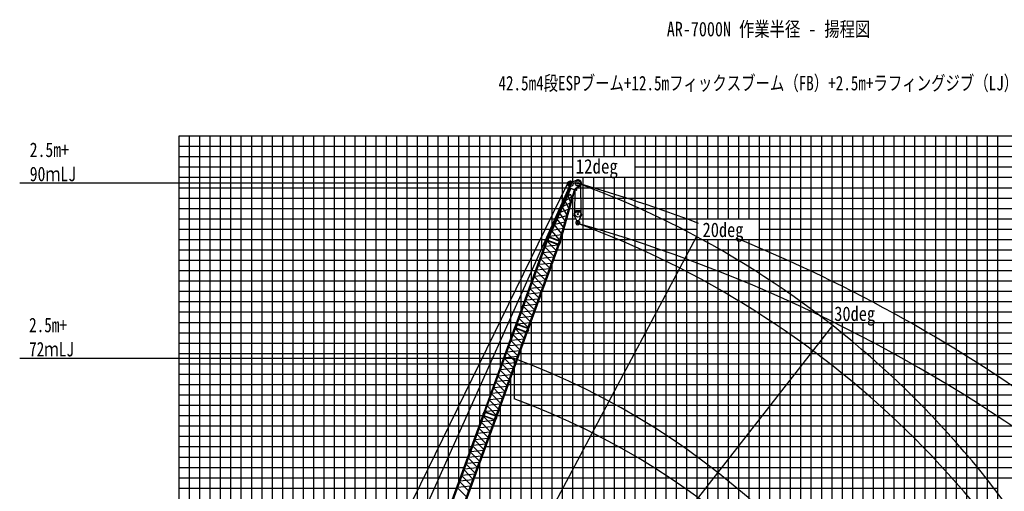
# Model space of a CAD drawing. Extents: x -439399 to 62702, y -349596 to 51651.
# Tile 47 of 63: x -161757 to -66752, y -210540 to -165011. Entities that reach past the tile are written whole.
import ezdxf

# ---------------------------------------------------------------- set-up
doc = ezdxf.new("R2010")
doc.units = 0
doc.layers.get('0').update_dxf_attribs({"linetype": 'CONTINUOUS'})

msp = doc.modelspace()

# ---------------------------------------------------------------- linework, layer by layer
at = {"color": 14, "linetype": 'Continuous'}
for p, q in [((-146372.192684, -260128.21822), (-146372.192684, -176227.499775)), ((-146372.192684, -176227.499775), (-31372.192684, -176227.499775)), ((-136372.192684, -255653.71789), (-136372.192684, -176227.499775)), ((-126372.192684, -228178.848019), (-126372.192684, -176227.499775)), ((-116372.192684, -201307.427651), (-116372.192684, -176227.499775)), ((-106372.192684, -178227.499775), (-106372.192684, -176227.499775)), ((-96372.192684, -326227.499775), (-96372.192684, -176227.499775)), ((-86372.192684, -326227.499775), (-86372.192684, -176227.499775)), ((-76372.192684, -326227.499775), (-76372.192684, -176227.499775)), ((-106372.192684, -326227.499775), (-106372.192684, -180227.499775)), ((-146372.192684, -186227.499775), (-110883.562606, -186227.499775)), ((-109516.940209, -186227.499775), (-31372.192684, -186227.499775)), ((-146372.192684, -196227.499775), (-114523.245554, -196227.499775)), ((-113138.116763, -196227.499775), (-31372.192684, -196227.499775)), ((-116372.192684, -326227.499775), (-116372.192684, -205112.961726)), ((-146372.192684, -206227.499775), (-118162.979056, -206227.499775)), ((-116777.850265, -206227.499775), (-31372.192684, -206227.499775))]:
    msp.add_line(p, q, dxfattribs=at)
at = {"color": 252, "linetype": 'Continuous'}
for p, q in [((-145372.192684, -261421.913491), (-145372.192684, -176227.499775)), ((-144372.192684, -261992.902367), (-144372.192684, -176227.499775)), ((-143372.192684, -262582.408566), (-143372.192684, -176227.499775)), ((-142372.192684, -263189.49172), (-142372.192684, -176227.499775)), ((-141372.192684, -263796.574874), (-141372.192684, -176227.499775)), ((-140372.192684, -264403.658028), (-140372.192684, -176227.499775)), ((-139372.192684, -264267.10498), (-139372.192684, -176227.499775)), ((-138372.192684, -261399.98421), (-138372.192684, -176227.499775)), ((-137372.192684, -258401.19837), (-137372.192684, -176227.499775)), ((-135372.192684, -252906.260448), (-135372.192684, -176227.499775)), ((-134372.192684, -250158.775618), (-134372.192684, -176227.499775)), ((-133372.192684, -247411.290789), (-133372.192684, -176227.499775)), ((-132372.192684, -244663.894365), (-132372.192684, -176227.499775)), ((-131372.192684, -241916.409535), (-131372.192684, -176227.499775)), ((-130372.192684, -239168.924706), (-130372.192684, -176227.499775)), ((-129372.192684, -236421.40066), (-129372.192684, -176227.499775)), ((-128372.192684, -233673.915831), (-128372.192684, -176227.499775)), ((-127372.192684, -230926.431001), (-127372.192684, -176227.499775)), ((-125372.192684, -225431.363189), (-125372.192684, -176227.499775)), ((-124372.192684, -222683.87836), (-124372.192684, -176227.499775)), ((-123372.192684, -219923.98626), (-123372.192684, -176227.499775)), ((-122372.192684, -217360.631919), (-122372.192684, -176227.499775)), ((-121372.192684, -214797.277577), (-121372.192684, -176227.499775)), ((-120372.192684, -212297.280704), (-120372.192684, -176227.499775)), ((-119372.192684, -209549.795874), (-119372.192684, -176227.499775)), ((-118372.192684, -206802.311045), (-118372.192684, -176227.499775)), ((-117372.192684, -204054.826215), (-117372.192684, -176227.499775)), ((-115372.192684, -198559.942821), (-115372.192684, -176227.499775)), ((-114372.192684, -195812.457992), (-114372.192684, -176227.499775)), ((-113372.192684, -193064.973162), (-113372.192684, -176227.499775)), ((-112372.192684, -190317.488333), (-112372.192684, -176227.499775)), ((-111372.192684, -187257.86573), (-111372.192684, -176227.499775)), ((-110372.192684, -185056.360927), (-110372.192684, -176227.499775)), ((-109372.192684, -182854.856125), (-109372.192684, -176227.499775)), ((-108372.192684, -180641.565074), (-108372.192684, -176227.499775)), ((-107372.192684, -178227.499775), (-107372.192684, -176227.499775)), ((-105372.192684, -178227.499775), (-105372.192684, -176227.499775)), ((-104372.192684, -178227.499775), (-104372.192684, -176227.499775)), ((-103372.192684, -178227.499775), (-103372.192684, -176227.499775)), ((-102372.192684, -326227.499775), (-102372.192684, -176227.499775)), ((-101372.192684, -326227.499775), (-101372.192684, -176227.499775)), ((-100372.192684, -326227.499775), (-100372.192684, -176227.499775)), ((-99372.192684, -326227.499775), (-99372.192684, -176227.499775)), ((-98372.192684, -326227.499775), (-98372.192684, -176227.499775)), ((-97372.192684, -326227.499775), (-97372.192684, -176227.499775)), ((-95372.192684, -184227.499775), (-95372.192684, -176227.499775)), ((-94372.192684, -184227.499775), (-94372.192684, -176227.499775)), ((-93372.192684, -184227.499775), (-93372.192684, -176227.499775)), ((-92372.192684, -184227.499775), (-92372.192684, -176227.499775)), ((-91372.192684, -184227.499775), (-91372.192684, -176227.499775)), ((-90372.192684, -326227.499775), (-90372.192684, -176227.499775)), ((-89372.192684, -326227.499775), (-89372.192684, -176227.499775)), ((-88372.192684, -326227.499775), (-88372.192684, -176227.499775)), ((-87372.192684, -326227.499775), (-87372.192684, -176227.499775)), ((-85372.192684, -326227.499775), (-85372.192684, -176227.499775)), ((-84372.192684, -326227.499775), (-84372.192684, -176227.499775)), ((-83372.192684, -326227.499775), (-83372.192684, -176227.499775)), ((-82372.192684, -192227.499775), (-82372.192684, -176227.499775)), ((-81372.192684, -192227.499775), (-81372.192684, -176227.499775)), ((-80372.192684, -192227.499775), (-80372.192684, -176227.499775)), ((-79372.192684, -192227.499775), (-79372.192684, -176227.499775)), ((-78372.192684, -192227.499775), (-78372.192684, -176227.499775)), ((-77372.192684, -326227.499775), (-77372.192684, -176227.499775)), ((-75372.192684, -326227.499775), (-75372.192684, -176227.499775)), ((-74372.192684, -326227.499775), (-74372.192684, -176227.499775)), ((-73372.192684, -326227.499775), (-73372.192684, -176227.499775)), ((-72372.192684, -326227.499775), (-72372.192684, -176227.499775)), ((-71372.192684, -326227.499775), (-71372.192684, -176227.499775)), ((-70372.192684, -326227.499775), (-70372.192684, -176227.499775)), ((-69372.192684, -326227.499775), (-69372.192684, -176227.499775)), ((-68372.192684, -326227.499775), (-68372.192684, -176227.499775)), ((-67372.192684, -326227.499775), (-67372.192684, -176227.499775)), ((-146372.192684, -177227.499775), (-31372.192684, -177227.499775)), ((-146372.192684, -178227.499775), (-31372.192684, -178227.499775)), ((-146372.192684, -179227.499775), (-108372.192684, -179227.499775)), ((-102372.192684, -179227.499775), (-31372.192684, -179227.499775)), ((-146372.192684, -180227.499775), (-31372.192684, -180227.499775)), ((-107372.192684, -281227.499775), (-107372.192684, -180227.499775)), ((-105372.192684, -326227.499775), (-105372.192684, -180227.499775)), ((-104372.192684, -326227.499775), (-104372.192684, -180227.499775)), ((-103372.192684, -326227.499775), (-103372.192684, -180227.499775)), ((-146372.192684, -181227.499775), (-108632.990867, -181227.499775)), ((-108037.539193, -181227.499775), (-31372.192684, -181227.499775)), ((-146372.192684, -182227.499775), (-109087.225625, -182227.499775)), ((-108402.324223, -182227.499775), (-31372.192684, -182227.499775)), ((-108372.192684, -281227.499775), (-108372.192684, -182119.367325)), ((-146372.192684, -183227.499775), (-109541.460382, -183227.499775)), ((-108680.97822, -183227.499775), (-31372.192684, -183227.499775)), ((-146372.192684, -184227.499775), (-109995.69514, -184227.499775)), ((-108959.632216, -184227.499775), (-108080.48953, -184227.499775)), ((-107717.607768, -184227.499775), (-31372.192684, -184227.499775)), ((-146372.192684, -185227.499775), (-110449.929897, -185227.499775)), ((-109238.286212, -185227.499775), (-96372.192684, -185227.499775)), ((-90372.192684, -185227.499775), (-31372.192684, -185227.499775)), ((-109372.192684, -281227.499775), (-109372.192684, -185708.047241)), ((-95372.192684, -326227.499775), (-95372.192684, -186227.499775)), ((-94372.192684, -326227.499775), (-94372.192684, -186227.499775)), ((-93372.192684, -326227.499775), (-93372.192684, -186227.499775)), ((-92372.192684, -326227.499775), (-92372.192684, -186227.499775)), ((-91372.192684, -326227.499775), (-91372.192684, -186227.499775)), ((-146372.192684, -187227.499775), (-111247.531858, -187227.499775)), ((-109862.403067, -187227.499775), (-31372.192684, -187227.499775)), ((-146372.192684, -188227.499775), (-111611.501111, -188227.499775)), ((-110372.192684, -281227.499775), (-110372.192684, -188628.139014)), ((-110226.37232, -188227.499775), (-31372.192684, -188227.499775)), ((-146372.192684, -189227.499775), (-111975.470363, -189227.499775)), ((-110590.341572, -189227.499775), (-31372.192684, -189227.499775)), ((-146372.192684, -190227.499775), (-112339.439616, -190227.499775)), ((-110954.310825, -190227.499775), (-31372.192684, -190227.499775)), ((-146372.192684, -191227.499775), (-112703.408869, -191227.499775)), ((-111372.192684, -281227.499775), (-111372.192684, -191375.623844)), ((-111318.280077, -191227.499775), (-31372.192684, -191227.499775)), ((-146372.192684, -192227.499775), (-113067.378121, -192227.499775)), ((-111682.24933, -192227.499775), (-31372.192684, -192227.499775)), ((-146372.192684, -193227.499775), (-113431.347374, -193227.499775)), ((-112046.218583, -193227.499775), (-83372.192684, -193227.499775)), ((-77372.192684, -193227.499775), (-31372.192684, -193227.499775)), ((-146372.192684, -194227.499775), (-113795.316626, -194227.499775)), ((-112410.187835, -194227.499775), (-31372.192684, -194227.499775)), ((-112372.192684, -326227.499775), (-112372.192684, -194123.108673)), ((-82372.192684, -326227.499775), (-82372.192684, -194227.499775)), ((-81372.192684, -326227.499775), (-81372.192684, -194227.499775)), ((-80372.192684, -326227.499775), (-80372.192684, -194227.499775)), ((-79372.192684, -326227.499775), (-79372.192684, -194227.499775)), ((-78372.192684, -326227.499775), (-78372.192684, -194227.499775)), ((-146372.192684, -195227.499775), (-114159.276301, -195227.499775)), ((-112774.14751, -195227.499775), (-31372.192684, -195227.499775)), ((-146372.192684, -197227.499775), (-114887.214807, -197227.499775)), ((-113502.086015, -197227.499775), (-31372.192684, -197227.499775)), ((-113372.192684, -326227.499775), (-113372.192684, -196870.619818)), ((-146372.192684, -198227.499775), (-115251.184059, -198227.499775)), ((-113866.055268, -198227.499775), (-31372.192684, -198227.499775)), ((-146372.192684, -199227.499775), (-115615.153312, -199227.499775)), ((-114230.024521, -199227.499775), (-31372.192684, -199227.499775)), ((-146372.192684, -200227.499775), (-115979.122564, -200227.499775)), ((-114593.993773, -200227.499775), (-31372.192684, -200227.499775)), ((-114372.192684, -326227.499775), (-114372.192684, -199618.104647)), ((-146372.192684, -201227.499775), (-116343.091817, -201227.499775)), ((-114957.963026, -201227.499775), (-31372.192684, -201227.499775)), ((-146372.192684, -202227.499775), (-116707.06107, -202227.499775)), ((-115321.932278, -202227.499775), (-31372.192684, -202227.499775)), ((-146372.192684, -203227.499775), (-117071.071298, -203227.499775)), ((-115685.901531, -203227.499775), (-31372.192684, -203227.499775)), ((-115372.192684, -326227.499775), (-115372.192684, -202365.589477)), ((-146372.192684, -204227.499775), (-117435.040551, -204227.499775)), ((-116049.911759, -204227.499775), (-31372.192684, -204227.499775)), ((-146372.192684, -205227.499775), (-117799.009803, -205227.499775)), ((-116413.881012, -205227.499775), (-31372.192684, -205227.499775)), ((-146372.192684, -207227.499775), (-118526.948308, -207227.499775)), ((-117372.192684, -326227.499775), (-117372.192684, -207860.446556)), ((-117141.819517, -207227.499775), (-31372.192684, -207227.499775)), ((-146372.192684, -208227.499775), (-118890.917561, -208227.499775)), ((-117505.78877, -208227.499775), (-31372.192684, -208227.499775)), ((-146372.192684, -209227.499775), (-119254.886814, -209227.499775)), ((-117869.758022, -209227.499775), (-31372.192684, -209227.499775)), ((-146372.192684, -210227.499775), (-119618.856066, -210227.499775)), ((-118233.727275, -210227.499775), (-67372.192684, -210227.499775))]:
    msp.add_line(p, q, dxfattribs=at)
at = {"color": 11, "linetype": 'Continuous'}
for p, q in [((-108657.063365, -180755.697059), (-108021.759344, -180501.165744)), ((-108112.069826, -180537.34688), (-108025.865612, -180493.155941)), ((-108025.865612, -180493.155941), (-108021.759966, -180501.164914)), ((-108021.759344, -180501.165744), (-108025.106503, -180492.811315)), ((-108659.246293, -181285.30122), (-110799.650954, -185997.412361)), ((-109576.844176, -186442.475938), (-108187.611903, -181456.965984)), ((-108595.530601, -181340.414246), (-108913.942736, -182041.40009)), ((-108732.09823, -180858.11708), (-108899.818244, -180797.072152)), ((-108709.868314, -180797.040722), (-108877.588328, -180735.995794)), ((-108664.671451, -181273.746786), (-108730.72096, -180887.303838)), ((-108664.667163, -181273.745054), (-108667.748008, -181282.20963)), ((-108179.110073, -181460.058814), (-108667.748008, -181282.20963)), ((-108176.029227, -181451.594237), (-108664.667163, -181273.745054)), ((-108630.502584, -180948.233392), (-108653.467369, -181167.027547)), ((-108653.467369, -181167.027547), (-108634.572146, -181169.010803)), ((-108611.607361, -180950.216648), (-108634.572146, -181169.010803)), ((-108630.502584, -180948.233392), (-108611.607361, -180950.216648)), ((-108554.817761, -181323.307574), (-108595.534877, -181340.411287)), ((-108563.485594, -181320.153999), (-108567.303024, -181328.558091)), ((-108271.844192, -181458.23013), (-108478.510075, -182199.888175)), ((-108292.041988, -181418.953173), (-108271.844183, -181458.229103)), ((-108285.844979, -181431.000055), (-108283.367269, -181422.108347)), ((-108176.029227, -181451.594237), (-108179.110073, -181460.058814)), ((-108175.963556, -181451.477082), (-108089.50287, -181289.791169)), ((-108063.518103, -181471.265439), (-108166.501638, -181433.782599)), ((-108083.156619, -181278.778575), (-107998.025223, -181375.162229)), ((-107776.302061, -181113.821202), (-107987.517926, -181198.443761)), ((-107775.700531, -181122.801572), (-107803.32966, -181124.650322)), ((-107772.954356, -181122.176991), (-107776.302061, -181113.821202)), ((-107776.301404, -181113.821654), (-107775.700531, -181122.801572)), ((-108890.581049, -182040.256217), (-110703.89076, -186032.266253)), ((-109672.600918, -186407.62324), (-108495.669163, -182183.991891)), ((-109069.086866, -182433.237658), (-108512.80402, -182123.114906)), ((-108913.944847, -182041.399299), (-108899.80816, -182046.544618)), ((-108899.811385, -182046.540104), (-108708.093426, -181915.849681)), ((-108611.530608, -182599.781688), (-108838.330742, -182004.630001)), ((-108492.646604, -182194.738243), (-108555.504887, -181971.39116)), ((-108478.508783, -182199.884638), (-108492.645469, -182194.739319)), ((-109596.186543, -183593.650125), (-108809.889823, -183311.628937)), ((-108953.645694, -183827.523052), (-109374.70619, -183106.059963)), ((-109333.095143, -183014.45299), (-108640.987633, -182705.493642)), ((-108782.884978, -183214.7173), (-109114.476245, -182533.162712)), ((-109294.243198, -185049.818628), (-109896.060678, -184253.824664)), ((-109858.735733, -184171.653419), (-108979.014308, -183918.562748)), ((-109124.053474, -184439.061935), (-109635.277496, -183679.709277)), ((-110382.942095, -185325.696216), (-109317.637882, -185133.774441)), ((-109464.288782, -185660.0577), (-110156.995657, -184828.273942)), ((-110120.949563, -184748.918284), (-109148.27667, -184525.990828)), ((-110820.758781, -186028.03845), (-110862.082938, -186100.787934)), ((-110825.452816, -186026.32818), (-110814.507505, -185996.256105)), ((-110703.295282, -186070.789766), (-110825.452816, -186026.32818)), ((-110692.351693, -186040.722423), (-110814.509228, -185996.260836)), ((-110703.89179, -186032.265522), (-110799.651436, -185997.411955)), ((-110791.826312, -186000.260437), (-110793.485577, -186003.913318)), ((-110707.991549, -186069.079315), (-110723.097735, -186151.371349)), ((-110711.712068, -186029.419691), (-110713.371239, -186033.072363)), ((-110703.295282, -186070.789766), (-110692.349971, -186040.717691)), ((-110693.236701, -186008.933389), (-109665.766647, -186382.900897)), ((-110673.008177, -185964.577092), (-109652.750998, -186335.919335)), ((-110650.87942, -185915.561967), (-109487.113147, -185741.966795)), ((-109638.194156, -186284.147763), (-110418.107382, -185403.11314)), ((-109693.127701, -186438.461386), (-109734.451857, -186511.210869)), ((-109697.821746, -186436.751217), (-109686.876435, -186406.679142)), ((-109575.664212, -186481.212804), (-109697.821746, -186436.751217)), ((-109564.720625, -186451.14546), (-109686.878158, -186406.683874)), ((-109576.845734, -186442.475632), (-109672.601939, -186407.623318)), ((-109665.856596, -186414.334679), (-109664.779708, -186410.470074)), ((-109580.360539, -186479.502453), (-109595.466725, -186561.794487)), ((-109585.742334, -186443.49393), (-109584.665384, -186439.629104)), ((-109575.664212, -186481.212804), (-109564.718902, -186451.140728))]:
    msp.add_line(p, q, dxfattribs=at)
at = {"color": 7, "linetype": 'Continuous'}
for p, q in [((-107899.028448, -180807.494089), (-161756.984425, -180807.494089)), ((-114055.388586, -197721.954553), (-161756.984425, -197721.954553))]:
    msp.add_line(p, q, dxfattribs=at)
at = {"color": 151, "linetype": 'Continuous'}
for p, q in [((-147683.424205, -260102.226003), (-108884.643812, -180854.542159)), ((-108612.432909, -180867.089974), (-125177.457944, -217896.378247)), ((-96445.440928, -185952.766973), (-138650.617731, -265329.159961)), ((-83316.847546, -194540.917632), (-138625.957308, -265333.349856))]:
    msp.add_line(p, q, dxfattribs=at)
at = {"color": 106, "linetype": 'Continuous'}
for p, q in [((-107646.180349, -181033.418198), (-107613.167855, -183652.561325)), ((-108184.541703, -183621.953894), (-108157.991199, -181515.491633)), ((-108249.047428, -183804.227531), (-108249.047428, -183871.04882)), ((-108146.355259, -183535.398027), (-108247.265297, -183764.127483)), ((-108247.265297, -183764.127483), (-108236.28673, -183768.970968)), ((-108106.942529, -183475.790733), (-108246.495987, -183792.111956)), ((-107987.229813, -184420.926597), (-108246.069012, -183884.076981)), ((-108146.355259, -183535.398027), (-108135.376692, -183540.241511)), ((-107718.602116, -183457.904289), (-108079.493381, -183457.904289)), ((-108019.04752, -183512.904289), (-108019.04752, -183457.904289)), ((-107859.047825, -183592.90673), (-107939.047367, -183592.90673)), ((-107810.86616, -184420.924004), (-107552.027986, -183884.076076)), ((-107779.047825, -183457.904289), (-107779.047825, -183512.904289)), ((-107551.601118, -183792.112199), (-107691.154576, -183475.790976)), ((-107549.047672, -183804.227531), (-107549.047672, -183871.04882)), ((-107837.888462, -184437.899406), (-107960.207188, -184437.899406)), ((-107910.126944, -184533.479185), (-107948.545837, -184571.898078))]:
    msp.add_line(p, q, dxfattribs=at)
at = {"color": 13, "linetype": 'Continuous'}
for p, q in [((-110890.437215, -186204.861122), (-110901.384504, -186234.938631)), ((-110768.278304, -186249.323209), (-110890.437215, -186204.861122)), ((-110885.74046, -186206.617805), (-110870.634111, -186124.324885)), ((-110772.9884, -186247.636398), (-110731.665719, -186174.889515)), ((-113877.964554, -194454.5737), (-110889.407573, -186243.558732)), ((-113782.492596, -194489.322556), (-110793.935614, -186278.307588)), ((-112750.336925, -194864.995485), (-109761.779944, -186653.980517)), ((-112654.864279, -194899.744592), (-109666.307298, -186688.729624)), ((-111049.935684, -186981.664109), (-110199.398368, -187856.330416)), ((-109809.157181, -186784.140016), (-111022.927859, -186907.460214)), ((-110779.225593, -186279.400719), (-110901.384504, -186234.938631)), ((-110793.935614, -186278.307588), (-110889.407573, -186243.558732)), ((-110881.608076, -186246.397509), (-110880.238664, -186242.635067)), ((-109990.768419, -187283.122609), (-110841.305226, -186408.456826)), ((-110821.164891, -186353.119612), (-109789.00922, -186728.79254)), ((-110804.540884, -186307.445406), (-109772.385213, -186683.118333)), ((-110801.733964, -186275.46923), (-110800.36455, -186271.706788)), ((-110768.278304, -186249.323209), (-110779.225593, -186279.400719)), ((-109762.807521, -186615.283659), (-109773.75481, -186645.361168)), ((-109651.594523, -186689.823756), (-109773.75481, -186645.361168)), ((-109640.647234, -186659.746247), (-109762.807521, -186615.283659)), ((-109666.307298, -186688.729624), (-109761.779944, -186653.980517)), ((-109758.111662, -186617.043531), (-109743.005313, -186534.750611)), ((-109753.980907, -186656.819126), (-109752.611494, -186653.056685)), ((-109674.106793, -186685.890847), (-109672.737381, -186682.128406)), ((-109640.647234, -186659.746247), (-109651.594523, -186689.823756)), ((-109645.365503, -186658.073742), (-109604.040894, -186585.323462)), ((-110226.412371, -187930.551113), (-111440.18645, -188053.871657)), ((-110408.031365, -188429.546295), (-111258.568681, -187554.879988)), ((-111231.559235, -187480.672036), (-110017.785399, -187357.351517)), ((-110825.29575, -189575.974104), (-111675.833236, -188701.307622)), ((-111648.817825, -188627.083479), (-110435.043989, -188503.76296)), ((-111467.19863, -188128.087795), (-110616.661314, -189002.754102)), ((-111242.558696, -190722.39779), (-112093.096182, -189847.731308)), ((-112066.080817, -189773.507149), (-110852.306738, -189650.186604)), ((-111884.463186, -189274.515429), (-111033.925698, -190149.181911)), ((-110643.675363, -189076.974782), (-111857.449443, -189200.295327)), ((-112483.344172, -190919.932082), (-111269.570336, -190796.611563)), ((-112301.725772, -190420.938084), (-111451.188285, -191295.604567)), ((-111060.939904, -190223.402535), (-112274.713741, -190346.723055)), ((-112718.989257, -191567.363317), (-111868.451771, -192442.029799)), ((-111478.202123, -191369.824163), (-112691.975958, -191493.144683)), ((-111659.821462, -191868.820961), (-112510.358949, -190994.154479)), ((-113136.252383, -192713.787519), (-112285.715024, -193588.453869)), ((-111895.465696, -192516.249364), (-113109.239531, -192639.569883)), ((-112077.084768, -193015.245678), (-112927.622254, -192140.579196)), ((-112900.607745, -192066.357283), (-111686.833909, -191943.036763)), ((-112312.729025, -193662.67454), (-113526.503013, -193785.995074)), ((-112494.347529, -194161.668504), (-113344.884845, -193287.002197)), ((-113317.871257, -193212.782478), (-112104.097482, -193089.461964)), ((-116956.108629, -202911.754163), (-113967.551647, -194700.739195)), ((-116860.63667, -202946.50302), (-113872.079689, -194735.488052)), ((-113968.58129, -194662.041585), (-113979.528578, -194692.119095)), ((-113857.369668, -194736.581182), (-113979.528578, -194692.119095)), ((-113846.422379, -194706.503673), (-113968.58129, -194662.041585)), ((-113872.079689, -194735.488052), (-113967.551647, -194700.739195)), ((-113963.884535, -194663.798268), (-113948.778186, -194581.505348)), ((-113959.752151, -194703.577972), (-113958.382739, -194699.815531)), ((-113898.908495, -194485.229275), (-113940.23263, -194557.978718)), ((-113903.621785, -194483.540019), (-113892.679006, -194453.474898)), ((-113781.462875, -194528.002106), (-113903.621785, -194483.540019)), ((-113770.520095, -194497.936985), (-113892.679006, -194453.474898)), ((-113879.878038, -194732.649693), (-113878.508625, -194728.887252)), ((-113782.492596, -194489.322556), (-113877.964554, -194454.5737)), ((-113871.53179, -194461.171835), (-113870.162376, -194457.409393)), ((-113846.422379, -194706.503673), (-113857.369668, -194736.581182)), ((-113851.132475, -194704.816861), (-113809.809794, -194632.069978)), ((-113786.147539, -194526.271742), (-113801.253642, -194608.563327)), ((-113791.657677, -194490.243556), (-113790.288263, -194486.481114)), ((-113781.462875, -194528.002106), (-113770.520095, -194497.936985)), ((-112739.731019, -194835.855919), (-113771.88669, -194460.182991)), ((-112723.10601, -194790.17896), (-113755.261681, -194414.506031)), ((-113735.134068, -194359.206128), (-112521.360475, -194235.885633)), ((-113553.515329, -193860.211205), (-112702.978013, -194734.877513)), ((-115828.481, -203322.175948), (-112839.924019, -195111.160981)), ((-115733.008354, -203356.925056), (-112744.451373, -195145.910088)), ((-114128.079759, -195438.844573), (-113277.542443, -196313.510879)), ((-112887.301256, -195241.320479), (-114101.071934, -195364.640678)), ((-113068.912494, -195740.303072), (-113919.449299, -194865.63729)), ((-113899.308966, -194810.300076), (-112867.153294, -195185.973004)), ((-113882.684959, -194764.625869), (-112850.529288, -195140.298797)), ((-112840.951596, -195072.464123), (-112851.898885, -195102.541631)), ((-112729.738598, -195147.00422), (-112851.898885, -195102.541631)), ((-112718.791309, -195116.92671), (-112840.951596, -195072.464123)), ((-112744.451373, -195145.910088), (-112839.924019, -195111.160981)), ((-112836.255737, -195074.223995), (-112821.149388, -194991.931075)), ((-112832.124982, -195113.99959), (-112830.755569, -195110.237148)), ((-112771.277043, -194895.649579), (-112812.601177, -194968.399022)), ((-112775.992093, -194893.962555), (-112765.049313, -194863.897435)), ((-112653.831806, -194938.425144), (-112775.992093, -194893.962555)), ((-112642.889026, -194908.360023), (-112765.049313, -194863.897435)), ((-112752.250868, -195143.071311), (-112750.881456, -195139.30887)), ((-112654.864279, -194899.744592), (-112750.336925, -194864.995485)), ((-112743.904619, -194871.593452), (-112742.535207, -194867.831011)), ((-112718.791309, -195116.92671), (-112729.738598, -195147.00422)), ((-112723.509578, -195115.254205), (-112682.184969, -195042.503926)), ((-112658.520505, -194936.696261), (-112673.626677, -195018.98822)), ((-112664.030507, -194900.665174), (-112662.661094, -194896.902732)), ((-112653.831806, -194938.425144), (-112642.889026, -194908.360023)), ((-114545.342705, -196585.268258), (-113694.805389, -197459.934565)), ((-113304.556446, -196387.731577), (-114518.330525, -196511.052121)), ((-113486.17544, -196886.726758), (-114336.712756, -196012.060452)), ((-114309.703309, -195937.8525), (-113095.929474, -195814.531981)), ((-113721.819438, -197534.155246), (-114935.593518, -197657.47579)), ((-113903.439825, -198033.154568), (-114753.977311, -197158.488085)), ((-114726.9619, -197084.263943), (-113513.188064, -196960.943424)), ((-114320.702771, -199179.578254), (-115171.240257, -198304.911772)), ((-115144.224892, -198230.687612), (-113930.450813, -198107.367068)), ((-114962.607261, -197731.695893), (-114112.069773, -198606.362375)), ((-114737.965537, -200326.001425), (-115588.503023, -199451.334942)), ((-115561.488247, -199377.112545), (-114347.714411, -199253.792026)), ((-115379.869847, -198878.118548), (-114529.33236, -199752.785031)), ((-114139.083979, -198680.582999), (-115352.857815, -198803.903519)), ((-115978.75182, -200523.537746), (-114764.977984, -200400.217226)), ((-115797.133332, -200024.543781), (-114946.595845, -200899.210262)), ((-114556.346198, -199827.004626), (-115770.120033, -199950.325145)), ((-116214.396458, -201170.967982), (-115363.859099, -202045.634333)), ((-114973.60977, -200973.429826), (-116187.383606, -201096.750346)), ((-115155.228843, -201472.426141), (-116005.766329, -200597.75966)), ((-116631.659404, -202317.391669), (-115781.122087, -203192.057975)), ((-115390.8731, -202119.855003), (-116604.647088, -202243.175538)), ((-115572.491604, -202618.848968), (-116423.02892, -201744.18266)), ((-116396.015332, -201669.96294), (-115182.241557, -201546.642427)), ((-120034.324692, -211368.993518), (-117045.76771, -203157.97855)), ((-119938.852733, -211403.742376), (-116950.295752, -203192.727408)), ((-117046.797353, -203119.280941), (-117057.744641, -203149.35845)), ((-116935.585731, -203193.820537), (-117057.744641, -203149.35845)), ((-116924.638442, -203163.743028), (-117046.797353, -203119.280941)), ((-116950.295752, -203192.727408), (-117045.76771, -203157.97855)), ((-117042.100598, -203121.037623), (-117026.994249, -203038.744704)), ((-117037.968214, -203160.817327), (-117036.598802, -203157.054886)), ((-116977.05257, -202942.409738), (-117018.376705, -203015.159182)), ((-116981.76586, -202940.720482), (-116970.823081, -202910.655362)), ((-116859.60695, -202985.18257), (-116981.76586, -202940.720482)), ((-116977.525029, -203267.539431), (-115945.369357, -203643.212359)), ((-116848.66417, -202955.117449), (-116970.823081, -202910.655362)), ((-116960.901022, -203221.865224), (-115928.745351, -203597.538152)), ((-116958.094102, -203189.889048), (-116956.724688, -203186.126607)), ((-116860.63667, -202946.50302), (-116956.108629, -202911.754163)), ((-116949.675864, -202918.352298), (-116948.306451, -202914.589856)), ((-116924.638442, -203163.743028), (-116935.585731, -203193.820537)), ((-116929.348538, -203162.056216), (-116888.025857, -203089.309333)), ((-116864.291614, -202983.452206), (-116879.397717, -203065.74379)), ((-116869.801751, -202947.42402), (-116868.432338, -202943.661577)), ((-116859.60695, -202985.18257), (-116848.66417, -202955.117449)), ((-115817.875094, -203293.036382), (-116850.030764, -202917.363454)), ((-115801.250085, -203247.359423), (-116833.405756, -202871.686495)), ((-116813.278143, -202816.386592), (-115599.50455, -202693.066097)), ((-118906.697063, -211779.415304), (-115918.140082, -203568.400336)), ((-118811.224417, -211814.164411), (-115822.667436, -203603.149443)), ((-117206.295822, -203896.083928), (-116355.758506, -204770.750234)), ((-115965.517319, -203698.559835), (-117179.287997, -203821.880033)), ((-116147.128557, -204197.542428), (-116997.665362, -203322.876646)), ((-115919.167659, -203529.703478), (-115930.114948, -203559.780986)), ((-115807.954661, -203604.243575), (-115930.114948, -203559.780986)), ((-115797.007372, -203574.166066), (-115919.167659, -203529.703478)), ((-115822.667436, -203603.149443), (-115918.140082, -203568.400336)), ((-115914.4718, -203531.46335), (-115899.365451, -203449.17043)), ((-115910.341045, -203571.238946), (-115908.971632, -203567.476503)), ((-115849.421118, -203352.830042), (-115890.745251, -203425.579485)), ((-115854.136167, -203351.143019), (-115843.193388, -203321.077898)), ((-115731.97588, -203395.605607), (-115854.136167, -203351.143019)), ((-115721.033101, -203365.540487), (-115843.193388, -203321.077898)), ((-115830.466931, -203600.310667), (-115829.097519, -203596.548225)), ((-115733.008354, -203356.925056), (-115828.481, -203322.175948)), ((-115822.048694, -203328.773916), (-115820.679282, -203325.011475)), ((-115797.007372, -203574.166066), (-115807.954661, -203604.243575)), ((-115801.725641, -203572.493561), (-115760.401032, -203499.743281)), ((-115736.66458, -203393.876725), (-115751.770752, -203476.168684)), ((-115742.174582, -203357.845637), (-115740.805168, -203354.083196)), ((-115731.97588, -203395.605607), (-115721.033101, -203365.540487)), ((-117623.558768, -205042.507613), (-116773.021452, -205917.173921)), ((-116382.772509, -204844.970932), (-117596.546588, -204968.291476)), ((-116564.391503, -205343.966113), (-117414.928819, -204469.299807)), ((-117387.919372, -204395.091856), (-116174.145537, -204271.771336)), ((-116800.035501, -205991.394601), (-118013.809581, -206114.715145)), ((-116981.655888, -206490.393923), (-117832.193374, -205615.727441)), ((-117805.177963, -205541.503299), (-116591.404127, -205418.182779)), ((-117398.918834, -207636.81761), (-118249.45632, -206762.151127)), ((-118222.440955, -206687.926968), (-117008.666876, -206564.606423)), ((-118040.823324, -206188.935248), (-117190.285836, -207063.601731)), ((-117816.1816, -208783.24078), (-118666.719086, -207908.574298)), ((-118639.70431, -207834.351901), (-117425.930474, -207711.031381)), ((-118458.08591, -207335.357904), (-117607.548423, -208210.024386)), ((-117217.300042, -207137.822355), (-118431.073878, -207261.142874)), ((-119056.967883, -208980.777101), (-117843.194047, -208857.456582)), ((-118875.349395, -208481.783136), (-118024.811908, -209356.449618)), ((-117634.562261, -208284.243981), (-118848.336096, -208407.564501)), ((-119292.612521, -209628.207338), (-118442.075162, -210502.873689)), ((-118051.825833, -209430.669182), (-119265.599669, -209553.989701)), ((-118233.444906, -209929.665497), (-119083.982392, -209054.999015)), ((-118650.707667, -211076.088323), (-119501.244983, -210201.422016)), ((-119474.231395, -210127.202296), (-118260.45762, -210003.881782))]:
    msp.add_line(p, q, dxfattribs=at)
at = {"color": 220, "linetype": 'Continuous'}
msp.add_line((-114055.388586, -197721.913908), (-114055.388586, -201605.815224), dxfattribs=at)
at = {"color": 11, "linetype": 'Continuous'}
for centre, radius in [((-108888.703955, -180766.535808), 15.999981), ((-108612.43291, -180867.089974), 82.585343), ((-108612.43291, -180867.089974), 59.999974), ((-107898.973388, -180807.514129), 82.599991), ((-107899.028448, -180807.494089), 59.999943)]:
    msp.add_circle(centre, radius, dxfattribs=at)
at = {"color": 21, "linetype": 'Continuous'}
for centre in [(-108612.43291, -180867.089974), (-107899.028448, -180807.494089)]:
    msp.add_circle(centre, 249.999955, dxfattribs=at)
at = {"color": 106, "linetype": 'Continuous'}
for centre, radius in [((-107899.047672, -183782.901847), 287.499756), ((-108019.04752, -183449.906242), 7.999997), ((-107899.047672, -183782.901847), 59.999969), ((-107899.047825, -183512.904289), 22.999939), ((-107779.047825, -183449.906242), 7.999997)]:
    msp.add_circle(centre, radius, dxfattribs=at)
at = {"color": 11, "linetype": 'Continuous'}
for centre, radius, start, end in [((-107899.028448, -180807.494089), 338.999695, 291.833282, 111.8333), ((-107899.028448, -180807.494089), 329.999697, 291.833282, 111.8333), ((-108888.703955, -180766.535808), 32.497553, 70.000086, 250.00005), ((-108612.43291, -180867.089974), 272.499951, 47.961196, 253.571017), ((-108612.43291, -180867.089974), 119.999963, 112.125141, 189.699096), ((-107913.134166, -181384.099185), 199.999964, 111.8333, 151.864602), ((-108042.996947, -181414.883874), 60.002293, 250.00005, 41.452719), ((-108651.76431, -181998.481911), 99.999906, 15.718605, 124.281511), ((-110796.865733, -186137.82974), 74.999956, 150.402067, 349.598087), ((-109669.23325, -186548.248177), 74.999956, 150.402067, 349.598087)]:
    msp.add_arc(centre, radius, start, end, dxfattribs=at)
at = {"color": 190, "linetype": 'Continuous'}
for radius, start, end in [(90000.346436, 21.809046, 69.809055), (72000.51667, 21.761308, 69.761319)]:
    msp.add_arc((-138962.649845, -265277.096813), radius, start, end, dxfattribs=at)
at = {"color": 151, "linetype": 'Continuous'}
for centre, start, end in [((-148272.192684, -322033.371384), 69.257034, 74.046015), ((-148272.192684, -325917.2727), 53.727547, 74.046015), ((-148272.192684, -322033.371384), 53.727547, 67.74038)]:
    msp.add_arc(centre, 146883.425914, start, end, dxfattribs=at)
at = {"color": 106, "linetype": 'Continuous'}
for centre, radius, start, end in [((-108219.047428, -183804.227531), 29.999954, 156.194023, 179.999964), ((-108219.047428, -183871.04882), 29.999954, 180.000091, 205.740888), ((-108079.493381, -183487.904289), 29.999954, 90.000091, 156.194077), ((-107939.047367, -183512.904289), 79.999924, 179.999964, 269.999946), ((-107859.047825, -183512.904289), 79.999924, 270.000018, 0.000036), ((-107718.602116, -183487.904289), 29.999954, 23.805975, 89.999982), ((-107579.047672, -183871.04882), 29.999954, 334.259114, 359.999909), ((-107579.047672, -183804.227531), 29.999954, 359.999981, 23.805975), ((-107918.047611, -184626.3955), 190.999756, 112.31951, 269.999891), ((-108017.547581, -184384.027336), 70.999893, 292.319492, 312.480369), ((-107960.207188, -184407.899406), 29.999954, 205.740833, 269.999909), ((-107899.047672, -184621.3955), 69.999908, 135, 341.074785), ((-107918.047611, -184641.395011), 175.999756, 270.000073, 356.348437), ((-108051.54752, -184392.062004), 199.999695, 314.999944, 342.507032), ((-107839.814274, -184458.792961), 21.999939, 120.000031, 162.50703), ((-107837.888462, -184407.899406), 29.999954, 269.999854, 334.259114), ((-107549.048893, -184741.397453), 299.999023, 138.000202, 161.074876), ((-107751.185123, -184559.395988), 27.999939, 339.975398, 138.000202), ((-107443.014469, -184671.710441), 299.999023, 159.97527, 176.348436)]:
    msp.add_arc(centre, radius, start, end, dxfattribs=at)
at = {"color": 220, "linetype": 'Continuous'}
for centre, radius, start, end in [((-138962.649844, -269160.998128), 90000.346436, 21.809046, 69.809055), ((-138962.649845, -269160.998129), 72000.51667, 21.761308, 69.761319)]:
    msp.add_arc(centre, radius, start, end, dxfattribs=at)
at = {"color": 13, "linetype": 'Continuous'}
for centre, start, end in [((-110796.865733, -186137.82974), 330.401994, 169.598177), ((-109669.238106, -186548.251525), 330.401994, 169.598177), ((-113875.033799, -194595.0498), 150.402013, 349.598087), ((-113875.009808, -194595.010203), 330.401994, 169.598177), ((-112747.40617, -195005.471585), 150.402013, 349.598087), ((-112747.382179, -195005.431988), 330.401994, 169.598177), ((-116953.177872, -203052.230263), 150.402013, 349.598087), ((-116953.225871, -203052.249559), 330.401994, 169.598177), ((-115825.550245, -203462.652049), 150.402013, 349.598087), ((-115825.598242, -203462.671343), 330.401994, 169.598177)]:
    msp.add_arc(centre, 74.999987, start, end, dxfattribs=at)

# ---------------------------------------------------------------- texts
at = {"color": 7, "linetype": 'Continuous', "char_height": 1400}
for s, insert, attachment_point in [('\\W0.812509;\\A1;AR-7000N 作業半径 - 揚程図', (-99318.352391, -165217.203446), 1), ('\\W0.763620;\\A1;42.5m4段ESPブーム+12.5mフィックスブーム（FB）+2.5m+ラフィングジブ（LJ）', (-115563.265598, -171227.499775), 4), ('\\W0.794384;\\A1;2.5m+\\P90ｍLJ', (-160789.992361, -176868.752681), 1), ('\\W0.856800;\\A1;12deg', (-108117.952623, -178470.743872), 1), ('\\W0.827255;\\A1;20deg', (-95862.800671, -184594.459207), 1), ('\\W0.827255;\\A1;30deg', (-83160.161355, -192694.394651), 1), ('\\W0.768923;\\A1;2.5m+\\P72ｍLJ', (-160852.440089, -193783.213146), 1)]:
    msp.add_mtext(s, dxfattribs=dict(at, insert=insert, attachment_point=attachment_point))

doc.saveas('drawing.dxf')
